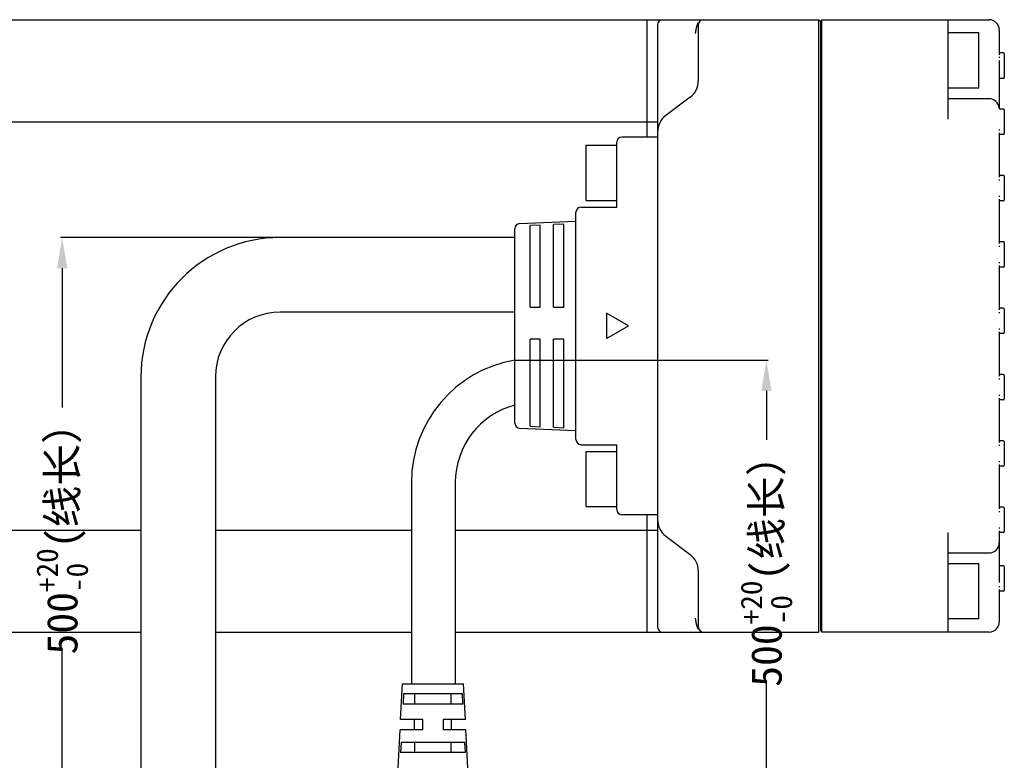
# Model space of a CAD drawing. Header units: millimetres. Extents: x 2752 to 3264, y 1607 to 1975.
# Tile 13 of 17: x 2844 to 2940, y 1679 to 1751. Entities that reach past the tile are written whole.
import ezdxf

# ---------------------------------------------------------------- set-up
doc = ezdxf.new("R2010")
doc.units = ezdxf.units.MM
doc.styles.get("Standard").update_dxf_attribs({"font": 'arial.ttf'})
doc.styles.add('style1', font='SimSun.ttf', dxfattribs={"height": 5})
doc.dimstyles.get("Standard").update_dxf_attribs({"dimtxt": 3, "dimasz": 3, "dimexe": 0.18, "dimexo": 0.0625, "dimgap": 0.09, "dimtad": 0, "dimdec": 1, "dimzin": 0, "dimdsep": 46, "dimtxsty": 'Standard', "dimblk2": 'NONE', "dimcen": 0.09, "dimadec": 0, "dimazin": 0, "dimtfac": 1, "dimtdec": 1, "dimtofl": 0, "dimtmove": 0, "dimatfit": 3, "dimfxl": 1, "dimtolj": 1, "dimtzin": 0, "dimarcsym": 0})

# ---------------------------------------------------------------- blocks, each defined once
blk = doc.blocks.new('*D325')
at = {"color": 0, "linetype": 'Continuous', "lineweight": -2}
for p, q in [((2892.52, 1717.97), (2917.313, 1717.97)), ((2917.133, 1714.97), (2917.133, 1710.173)), ((2917.133, 1676.772), (2917.133, 1686.501)), ((2889.817, 1673.772), (2917.313, 1673.772))]:
    blk.add_line(p, q, dxfattribs=at)
at = {"color": 0}
for points in [[(2917.633, 1714.97), (2916.633, 1714.97), (2917.133, 1717.97)], [(2916.633, 1676.772), (2917.633, 1676.772), (2917.133, 1673.772)]]:
    blk.add_solid(points, dxfattribs=at)
at = {"layer": 'Defpoints', "color": 0}
for p in [(2892.458, 1717.97), (2889.754, 1673.772), (2917.133, 1673.772)]:
    blk.add_point(p, dxfattribs=at)
at = {"color": 0, "insert": (2917.133, 1698.337), "char_height": 3, "attachment_point": 5, "rotation": 90, "style": 'style1'}
blk.add_mtext('\\A1;500{\\H0.7x;\\S+20^ -0;}(\\f宋体|b0|i0|c134|p2;线长）', dxfattribs=at)
blk = doc.blocks.new('_None')
blk = doc.blocks.new('*D326')
at = {"color": 0, "linetype": 'Continuous', "lineweight": -2}
for p, q in [((2892.395, 1729.983), (2847.907, 1729.983)), ((2848.087, 1726.983), (2848.087, 1713.336)), ((2848.087, 1676.017), (2848.087, 1689.664)), ((2853.539, 1673.017), (2847.907, 1673.017))]:
    blk.add_line(p, q, dxfattribs=at)
at = {"color": 0}
for points in [[(2848.587, 1726.983), (2847.587, 1726.983), (2848.087, 1729.983)], [(2847.587, 1676.017), (2848.587, 1676.017), (2848.087, 1673.017)]]:
    blk.add_solid(points, dxfattribs=at)
at = {"layer": 'Defpoints', "color": 0}
for p in [(2848.087, 1729.983), (2892.458, 1729.983), (2853.601, 1673.017)]:
    blk.add_point(p, dxfattribs=at)
at = {"color": 0, "insert": (2848.087, 1701.5), "char_height": 3, "attachment_point": 5, "rotation": 90, "style": 'style1'}
blk.add_mtext('\\A1;500{\\H0.7x;\\S+20^ -0;}(\\f宋体|b0|i0|c134|p2;线长）', dxfattribs=at)

msp = doc.modelspace()

# ---------------------------------------------------------------- linework, layer by layer
at = {"color": 7, "linetype": 'Continuous'}
for p, q in [((2834.458, 1751.333), (2922.258, 1751.333)), ((2905.458, 1739.833), (2905.458, 1751.333)), ((2922.258, 1751.333), (2922.458, 1751.133)), ((2922.258, 1691.333), (2922.258, 1751.333)), ((2922.458, 1751.233), (2922.558, 1751.333)), ((2922.458, 1691.433), (2922.458, 1751.233)), ((2922.558, 1751.333), (2938.958, 1751.333)), ((2922.558, 1691.333), (2922.558, 1751.333)), ((2934.958, 1741.583), (2934.958, 1751.333)), ((2906.458, 1750.833), (2906.458, 1691.833)), ((2910.425, 1751.015), (2910.419, 1751.004)), ((2910.43, 1751.025), (2910.425, 1751.015)), ((2910.458, 1750.833), (2910.458, 1745.333)), ((2939.958, 1750.333), (2939.958, 1747.902)), ((2910.164, 1750.033), (2910.158, 1749.979)), ((2910.169, 1750.068), (2910.164, 1750.033)), ((2910.174, 1750.106), (2910.169, 1750.068)), ((2910.179, 1750.145), (2910.174, 1750.106)), ((2910.185, 1750.186), (2910.179, 1750.145)), ((2937.958, 1750.033), (2934.958, 1750.033)), ((2937.958, 1744.633), (2937.958, 1750.033)), ((2940.358, 1748.083), (2940.058, 1748.083)), ((2940.458, 1747.983), (2940.458, 1745.683)), ((2939.958, 1746.364), (2939.958, 1742.683)), ((2940.358, 1745.583), (2940.058, 1745.583)), ((2937.958, 1744.633), (2934.958, 1744.633)), ((2909.658, 1743.733), (2907.258, 1741.933)), ((2938.958, 1743.583), (2934.958, 1743.583)), ((2940.358, 1742.583), (2940.038, 1742.583)), ((2940.458, 1742.483), (2940.458, 1740.183)), ((2840.458, 1741.333), (2906.458, 1741.333)), ((2906.458, 1739.833), (2902.958, 1739.833)), ((2939.958, 1740.264), (2939.958, 1735.902)), ((2940.358, 1740.083), (2940.058, 1740.083)), ((2899.458, 1739.033), (2902.458, 1739.033)), ((2899.458, 1733.633), (2899.458, 1739.033)), ((2902.458, 1732.973), (2902.458, 1739.333)), ((2940.358, 1736.083), (2940.058, 1736.083)), ((2940.458, 1735.983), (2940.458, 1733.683)), ((2898.958, 1732.973), (2902.458, 1732.973)), ((2899.458, 1733.633), (2902.458, 1733.633)), ((2939.958, 1733.764), (2939.958, 1729.402)), ((2940.358, 1733.583), (2940.058, 1733.583)), ((2898.458, 1710.193), (2898.458, 1732.473)), ((2892.937, 1731.353), (2898.458, 1731.583)), ((2894.958, 1731.212), (2893.958, 1731.168)), ((2893.958, 1723.171), (2893.958, 1731.168)), ((2894.958, 1723.171), (2894.958, 1731.212)), ((2897.258, 1731.312), (2896.258, 1731.268)), ((2896.258, 1723.171), (2896.258, 1731.268)), ((2897.258, 1723.171), (2897.258, 1731.312)), ((2892.458, 1729.983), (2869.458, 1729.983)), ((2892.458, 1711.813), (2892.458, 1730.853)), ((2940.358, 1729.583), (2940.058, 1729.583)), ((2940.458, 1729.483), (2940.458, 1727.183)), ((2939.958, 1727.264), (2939.958, 1722.902)), ((2940.358, 1727.083), (2940.058, 1727.083)), ((2892.458, 1722.683), (2869.458, 1722.683)), ((2893.958, 1723.171), (2894.958, 1723.171)), ((2896.258, 1723.171), (2897.258, 1723.171)), ((2903.623, 1721.333), (2901.458, 1722.583)), ((2901.458, 1722.583), (2901.458, 1720.083)), ((2940.358, 1723.083), (2940.058, 1723.083)), ((2940.458, 1722.983), (2940.458, 1720.683)), ((2901.458, 1720.083), (2903.623, 1721.333)), ((2939.958, 1720.764), (2939.958, 1716.402)), ((2940.358, 1720.583), (2940.058, 1720.583)), ((2894.958, 1720.041), (2893.958, 1720.041)), ((2893.958, 1711.498), (2893.958, 1720.041)), ((2894.958, 1711.454), (2894.958, 1720.041)), ((2897.258, 1720.041), (2896.258, 1720.041)), ((2896.258, 1711.398), (2896.258, 1720.041)), ((2897.258, 1711.354), (2897.258, 1720.041)), ((2940.358, 1716.583), (2940.058, 1716.583)), ((2940.458, 1716.483), (2940.458, 1714.183)), ((2855.808, 1716.333), (2855.808, 1673.017)), ((2863.108, 1716.333), (2863.108, 1673.017)), ((2939.958, 1714.264), (2939.958, 1709.902)), ((2940.358, 1714.083), (2940.058, 1714.083)), ((2892.937, 1711.313), (2898.458, 1711.083)), ((2893.958, 1711.498), (2894.958, 1711.454)), ((2896.258, 1711.398), (2897.258, 1711.354)), ((2898.958, 1709.693), (2902.458, 1709.693)), ((2902.458, 1703.333), (2902.458, 1709.693)), ((2940.358, 1710.083), (2940.058, 1710.083)), ((2940.458, 1709.983), (2940.458, 1707.683)), ((2899.458, 1709.033), (2902.458, 1709.033)), ((2899.458, 1703.633), (2899.458, 1709.033)), ((2939.958, 1707.764), (2939.958, 1703.402)), ((2940.358, 1707.583), (2940.058, 1707.583)), ((2882.331, 1705.989), (2882.331, 1686.272)), ((2886.631, 1705.989), (2886.631, 1686.272)), ((2899.458, 1703.633), (2902.458, 1703.633)), ((2940.358, 1703.583), (2940.058, 1703.583)), ((2940.458, 1703.483), (2940.458, 1701.183)), ((2906.458, 1702.833), (2902.958, 1702.833)), ((2905.458, 1691.333), (2905.458, 1702.833)), ((2840.458, 1701.333), (2855.808, 1701.333)), ((2863.108, 1701.333), (2882.331, 1701.333)), ((2886.631, 1701.333), (2906.458, 1701.333)), ((2934.958, 1691.333), (2934.958, 1701.083)), ((2939.958, 1701.264), (2939.958, 1696.303)), ((2940.358, 1701.083), (2940.058, 1701.083)), ((2907.258, 1700.733), (2909.658, 1698.933)), ((2934.958, 1699.083), (2938.958, 1699.083)), ((2910.458, 1697.333), (2910.458, 1691.833)), ((2937.958, 1698.033), (2934.958, 1698.033)), ((2937.958, 1692.633), (2937.958, 1698.033)), ((2940.358, 1697.833), (2940.058, 1697.833)), ((2940.458, 1697.733), (2940.458, 1695.433)), ((2939.958, 1696.303), (2939.958, 1696.188)), ((2939.956, 1695.834), (2939.956, 1695.723)), ((2939.958, 1695.506), (2939.958, 1692.333)), ((2940.358, 1695.333), (2940.058, 1695.333)), ((2910.157, 1692.693), (2910.161, 1692.661)), ((2910.161, 1692.661), (2910.167, 1692.609)), ((2910.167, 1692.609), (2910.173, 1692.57)), ((2910.173, 1692.57), (2910.178, 1692.53)), ((2910.178, 1692.53), (2910.184, 1692.487)), ((2910.184, 1692.487), (2910.191, 1692.443)), ((2937.958, 1692.633), (2934.958, 1692.633)), ((2834.458, 1691.333), (2855.808, 1691.333)), ((2863.108, 1691.333), (2882.331, 1691.333)), ((2886.631, 1691.333), (2922.258, 1691.333)), ((2938.958, 1691.333), (2922.558, 1691.333)), ((2881.272, 1682.772), (2881.447, 1686.272)), ((2881.447, 1686.272), (2887.447, 1686.272)), ((2887.622, 1682.772), (2887.447, 1686.272)), ((2881.565, 1685.272), (2881.512, 1684.272)), ((2887.328, 1685.272), (2881.565, 1685.272)), ((2882.672, 1684.272), (2882.672, 1685.272)), ((2886.221, 1684.272), (2886.221, 1685.272)), ((2887.381, 1684.272), (2887.328, 1685.272)), ((2887.381, 1684.272), (2881.512, 1684.272)), ((2883.447, 1682.772), (2881.272, 1682.772)), ((2882.622, 1681.772), (2882.622, 1682.772)), ((2883.447, 1681.772), (2883.447, 1682.772)), ((2887.622, 1682.772), (2885.447, 1682.772)), ((2885.447, 1682.772), (2885.447, 1681.772)), ((2886.272, 1681.772), (2886.272, 1682.772)), ((2881.034, 1678.022), (2881.222, 1681.772)), ((2883.447, 1681.772), (2881.222, 1681.772)), ((2887.672, 1681.772), (2885.447, 1681.772)), ((2887.859, 1678.022), (2887.672, 1681.772)), ((2881.315, 1680.522), (2881.262, 1679.522)), ((2887.578, 1680.522), (2881.315, 1680.522)), ((2882.672, 1679.522), (2882.672, 1680.522)), ((2886.221, 1679.522), (2886.221, 1680.522)), ((2887.631, 1679.522), (2887.578, 1680.522)), ((2887.631, 1679.522), (2881.262, 1679.522))]:
    msp.add_line(p, q, dxfattribs=at)
for points in [[(2910.216, 1750.365), (2910.211, 1750.342), (2910.207, 1750.319), (2910.203, 1750.296), (2910.199, 1750.273), (2910.195, 1750.251), (2910.192, 1750.229), (2910.185, 1750.186)], [(2910.27, 1750.604), (2910.263, 1750.58), (2910.257, 1750.554), (2910.251, 1750.529), (2910.244, 1750.502), (2910.238, 1750.476), (2910.232, 1750.448), (2910.227, 1750.421), (2910.221, 1750.393), (2910.216, 1750.365)], [(2910.329, 1750.793), (2910.323, 1750.775), (2910.316, 1750.756), (2910.31, 1750.737), (2910.303, 1750.717), (2910.296, 1750.696), (2910.29, 1750.674), (2910.283, 1750.651), (2910.276, 1750.628), (2910.27, 1750.604)], [(2910.348, 1750.843), (2910.342, 1750.827), (2910.335, 1750.81), (2910.329, 1750.793)], [(2910.391, 1750.945), (2910.386, 1750.935), (2910.381, 1750.924), (2910.376, 1750.912), (2910.371, 1750.899), (2910.365, 1750.886), (2910.359, 1750.872), (2910.354, 1750.858), (2910.348, 1750.843)], [(2910.419, 1751.004), (2910.416, 1750.997), (2910.412, 1750.99), (2910.409, 1750.982), (2910.405, 1750.974), (2910.4, 1750.965), (2910.396, 1750.955), (2910.391, 1750.945)], [(2910.191, 1692.443), (2910.195, 1692.42), (2910.198, 1692.397), (2910.202, 1692.373), (2910.207, 1692.35), (2910.211, 1692.325), (2910.216, 1692.301)], [(2910.216, 1692.301), (2910.222, 1692.269), (2910.228, 1692.238), (2910.235, 1692.207), (2910.242, 1692.176), (2910.249, 1692.146), (2910.256, 1692.116), (2910.263, 1692.088), (2910.27, 1692.06)], [(2910.27, 1692.06), (2910.278, 1692.032), (2910.285, 1692.006), (2910.293, 1691.981), (2910.301, 1691.957), (2910.308, 1691.933), (2910.316, 1691.911), (2910.323, 1691.89), (2910.33, 1691.869), (2910.338, 1691.849), (2910.345, 1691.831), (2910.352, 1691.813)], [(2910.352, 1691.813), (2910.359, 1691.796), (2910.365, 1691.78), (2910.372, 1691.765), (2910.378, 1691.75), (2910.384, 1691.737), (2910.39, 1691.724), (2910.395, 1691.712), (2910.401, 1691.701)], [(2910.401, 1691.701), (2910.406, 1691.69), (2910.41, 1691.68), (2910.415, 1691.671), (2910.419, 1691.663), (2910.423, 1691.656), (2910.426, 1691.65), (2910.43, 1691.642)]]:
    msp.add_lwpolyline(points, dxfattribs=at)
for centre, radius, start, end in [((2906.958, 1750.833), 0.5, 90, 180), ((2910.958, 1750.833), 0.5, 90, 180), ((2938.958, 1750.333), 1, 0, 90), ((2947.775, 1747.581), 7.821, 179.23114, 179.98432), ((2940.058, 1748.183), 0.1, 180, 270), ((2940.358, 1747.983), 0.1, 0, 90), ((2940.058, 1745.483), 0.1, 90, 180), ((2940.358, 1745.683), 0.1, 270, 360), ((2908.458, 1745.333), 2, 306.8699, 360), ((2938.958, 1742.583), 1, 5.21591, 90), ((2940.053, 1742.683), 0.1, 185.21591, 261.38512), ((2940.058, 1742.683), 0.1, 180, 258.85808), ((2940.358, 1742.483), 0.1, 0, 90), ((2908.458, 1740.333), 2, 126.8699, 180), ((2947.488, 1740.584), 7.534, 180.00611, 180.57457), ((2902.958, 1739.333), 0.5, 90, 180), ((2948.643, 1740.595), 8.689, 180.57108, 180.75594), ((2940.058, 1739.983), 0.1, 90, 180), ((2940.358, 1740.183), 0.1, 270, 360), ((2940.058, 1736.183), 0.1, 180, 270), ((2940.358, 1735.983), 0.1, 0, 90), ((2947.775, 1735.581), 7.821, 179.23114, 179.98432), ((2947.488, 1734.084), 7.534, 180.00611, 180.57457), ((2948.643, 1734.095), 8.689, 180.57108, 180.75594), ((2898.958, 1732.473), 0.5, 90, 180), ((2940.058, 1733.483), 0.1, 90, 180), ((2940.358, 1733.683), 0.1, 270, 360), ((2892.958, 1730.853), 0.5, 92.38594, 180), ((2869.458, 1716.333), 13.65, 90, 180), ((2947.775, 1729.081), 7.821, 179.23114, 179.98432), ((2940.058, 1729.683), 0.1, 180, 270), ((2940.358, 1729.483), 0.1, 0, 90), ((2947.488, 1727.584), 7.534, 180.00611, 180.57457), ((2948.643, 1727.595), 8.689, 180.57108, 180.75594), ((2940.058, 1726.983), 0.1, 90, 180), ((2940.358, 1727.183), 0.1, 270, 360), ((2940.058, 1723.183), 0.1, 180, 270), ((2869.458, 1716.333), 6.35, 90, 180), ((2947.775, 1722.581), 7.821, 179.23114, 179.98432), ((2940.358, 1722.983), 0.1, 0, 90), ((2947.488, 1721.084), 7.534, 180.00611, 180.57457), ((2948.643, 1721.095), 8.689, 180.57108, 180.75594), ((2940.058, 1720.483), 0.1, 90, 180), ((2940.358, 1720.683), 0.1, 270, 360), ((2894.481, 1705.989), 12.15, 99.47452, 180), ((2940.058, 1716.683), 0.1, 180, 270), ((2940.358, 1716.483), 0.1, 0, 90), ((2947.775, 1716.081), 7.821, 179.23114, 179.98432), ((2947.488, 1714.584), 7.534, 180.00611, 180.57457), ((2948.643, 1714.595), 8.689, 180.57108, 180.75594), ((2894.481, 1705.989), 7.85, 104.76038, 180), ((2940.058, 1713.983), 0.1, 90, 180), ((2940.358, 1714.183), 0.1, 270, 360), ((2892.958, 1711.813), 0.5, 180, 267.61406), ((2898.958, 1710.193), 0.5, 180, 270), ((2947.775, 1709.581), 7.821, 179.23114, 179.98432), ((2940.058, 1710.183), 0.1, 180, 270), ((2940.358, 1709.983), 0.1, 0, 90), ((2947.488, 1708.084), 7.534, 180.00611, 180.57457), ((2948.643, 1708.095), 8.689, 180.57108, 180.75594), ((2940.058, 1707.483), 0.1, 90, 180), ((2940.358, 1707.683), 0.1, 270, 360), ((2902.958, 1703.333), 0.5, 180, 270), ((2947.775, 1703.081), 7.821, 179.23114, 179.98432), ((2940.058, 1703.683), 0.1, 180, 270), ((2940.358, 1703.483), 0.1, 0, 90), ((2908.458, 1702.333), 2, 180, 233.1301), ((2947.488, 1701.584), 7.534, 180.00611, 180.57457), ((2948.643, 1701.595), 8.689, 180.57108, 180.75594), ((2940.058, 1700.983), 0.1, 90, 180), ((2940.358, 1701.183), 0.1, 270, 360), ((2938.958, 1700.083), 1, 270, 360), ((2908.458, 1697.333), 2, 0, 53.1301), ((2940.058, 1697.933), 0.1, 180, 270), ((2940.358, 1697.733), 0.1, 0, 90), ((2940.058, 1695.233), 0.1, 90, 180), ((2940.358, 1695.433), 0.1, 270, 360), ((2938.958, 1692.333), 1, 270, 360), ((2906.958, 1691.833), 0.5, 180, 270), ((2910.958, 1691.833), 0.5, 180, 270)]:
    msp.add_arc(centre, radius, start, end, dxfattribs=at)
msp.add_open_spline([(2939.954, 1747.333), (2939.954, 1747.01), (2939.958, 1746.687), (2939.958, 1746.364)], degree=3, dxfattribs=at)

# ---------------------------------------------------------------- dimensions: what is measured, and where the dimension line sits
at = {"color": 3, "linetype": 'Continuous'}
dim = msp.add_linear_dim(base=(2848.087, 1729.983), p1=(2853.601, 1673.017), p2=(2892.458, 1729.983), angle=90, text='500{\\H0.7x;\\S+20^ -0;}(\\f宋体|b0|i0|c134|p2;线长）', dimstyle='Standard', override={"dimtxsty": 'Standard', "dimblk2": 'None'}, dxfattribs=at)
dim.commit()
dim.dimension.update_dxf_attribs({"geometry": '*D326', "text_midpoint": (2848.087, 1701.5)})
dim = msp.add_linear_dim(base=(2917.133, 1673.772), p1=(2892.458, 1717.97), p2=(2889.754, 1673.772), angle=90, text='500{\\H0.7x;\\S+20^ -0;}(\\f宋体|b0|i0|c134|p2;线长）', dimstyle='Standard', override={"dimtxsty": 'Standard', "dimblk2": 'None'}, dxfattribs=at)
dim.commit()
dim.dimension.update_dxf_attribs({"geometry": '*D325', "text_midpoint": (2917.133, 1698.337), "dimtype": 160})

doc.saveas('drawing.dxf')
